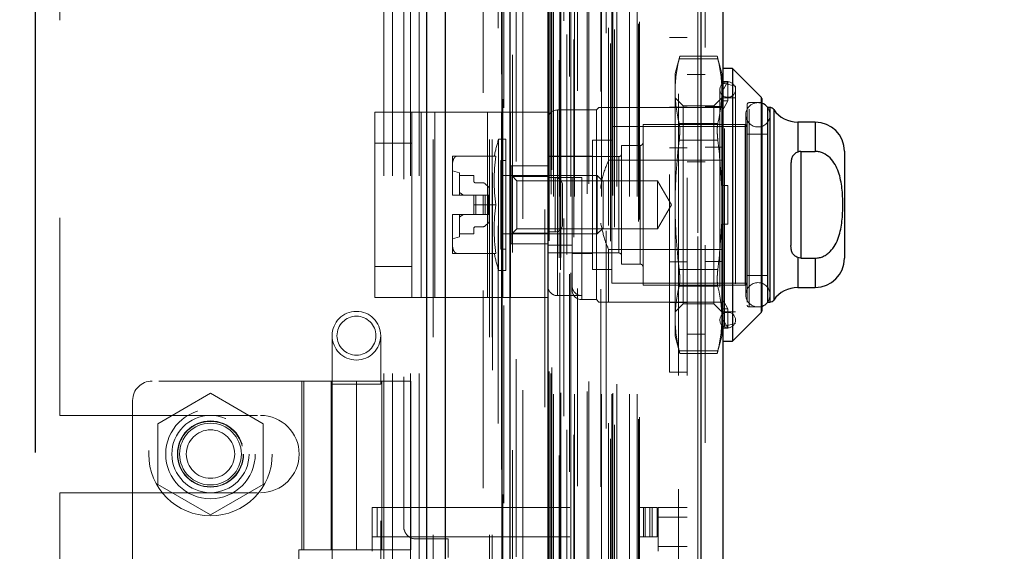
# Model space of a CAD drawing. Header units: inches. Extents: x 0.2 to 10.8, y 0.2 to 8.2.
# Tile 23 of 58: x 1.857 to 2.355, y 4.517 to 4.786. Entities that reach past the tile are written whole.
import ezdxf

# ---------------------------------------------------------------- set-up
doc = ezdxf.new("R2010")
doc.units = ezdxf.units.IN
doc.header["$MEASUREMENT"] = 0
doc.linetypes.add('HIDDEN', pattern=[0.07500000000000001, 0.05, -0.025])
doc.layers.add('DIMENSIONS', color=140, linetype='Continuous')
doc.styles.add('SLDTEXTSTYLE0', font='TXT', dxfattribs={"width": 0.7})
doc.dimstyles.new('SLDDIMSTYLE1', dxfattribs={"dimtxt": 0.0849609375, "dimasz": 0.13, "dimexe": 0, "dimexo": 0.0625, "dimgap": 0.021240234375, "dimtad": 0, "dimtih": 1, "dimtoh": 1, "dimlfac": 8, "dimrnd": 1e-09, "dimzin": 12, "dimdsep": 46, "dimtxsty": 'SLDTEXTSTYLE0', "dimsah": 1, "dimcen": 0.09, "dimadec": 0, "dimazin": 3, "dimtfac": 1, "dimtmove": 0, "dimatfit": 0, "dimfxl": 0, "dimfrac": 2, "dimtolj": 1, "dimtzin": 12, "dimarcsym": 0})
doc.dimstyles.new('SLDDIMSTYLE4', dxfattribs={"dimtxt": 0.0849609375, "dimasz": 0.13, "dimexe": 0, "dimexo": 0.0625, "dimgap": 0.021240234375, "dimtad": 0, "dimtih": 1, "dimtoh": 1, "dimlfac": 8, "dimrnd": 1e-09, "dimdsep": 46, "dimtxsty": 'SLDTEXTSTYLE0', "dimsah": 1, "dimcen": 0.09, "dimadec": 0, "dimazin": 2, "dimtfac": 1, "dimtmove": 0, "dimatfit": 0, "dimfxl": 0, "dimfrac": 2, "dimtolj": 1, "dimtzin": 12, "dimarcsym": 0})

# ---------------------------------------------------------------- blocks, each defined once
blk = doc.blocks.new('_D_5')
at = {"layer": 'DIMENSIONS'}
for p, q in [((1.864807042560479, 4.567197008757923), (1.864807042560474, 5.874843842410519)), ((2.104889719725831, 5.178634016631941), (2.104889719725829, 5.874843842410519)), ((1.286091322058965, 5.749843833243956), (1.257561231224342, 5.749843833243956)), ((1.257561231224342, 5.749843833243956), (1.257561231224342, 5.614812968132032)), ((1.538560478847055, 5.749843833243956), (1.567090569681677, 5.749843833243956)), ((1.567090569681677, 5.749843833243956), (1.567090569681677, 5.614812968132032)), ((1.864807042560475, 5.749843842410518), (1.653692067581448, 5.749843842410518)), ((2.104889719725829, 5.749843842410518), (2.354889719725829, 5.749843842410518)), ((1.257561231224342, 5.614812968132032), (1.286091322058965, 5.614812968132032)), ((1.567090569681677, 5.614812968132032), (1.538560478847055, 5.614812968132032))]:
    blk.add_line(p, q, dxfattribs=at)
for points in [[(1.864807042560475, 5.749843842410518), (1.734807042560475, 5.769843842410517), (1.734807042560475, 5.729843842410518)], [(2.104889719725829, 5.749843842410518), (2.234889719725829, 5.72984384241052), (2.234889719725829, 5.769843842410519)]]:
    blk.add_solid(points, dxfattribs=at)
at = {"layer": 'DIMENSIONS', "char_height": 0.08333333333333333, "attachment_point": 1, "style": 'SLDTEXTSTYLE0'}
for s, insert in [('1.92', (1.286091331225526, 5.876286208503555)), ('48.8', (1.286091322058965, 5.722235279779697))]:
    blk.add_mtext(s, dxfattribs=dict(at, insert=insert))
blk = doc.blocks.new('_D_10')
at = {"layer": 'DIMENSIONS'}
for p, q in [((0.3974876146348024, 4.481989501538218), (0.3689575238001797, 4.481989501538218)), ((0.3689575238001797, 4.481989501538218), (0.3689575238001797, 4.346958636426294)), ((0.6499567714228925, 4.481989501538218), (0.6784868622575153, 4.481989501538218)), ((0.6784868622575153, 4.481989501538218), (0.6784868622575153, 4.346958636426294)), ((0.8031447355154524, 4.481989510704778), (1.053144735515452, 4.481989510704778)), ((1.053144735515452, 4.481989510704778), (1.053144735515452, 4.234224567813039)), ((0.3689575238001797, 4.346958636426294), (0.3974876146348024, 4.346958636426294)), ((0.6784868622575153, 4.346958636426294), (0.6499567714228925, 4.346958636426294)), ((1.873862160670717, 4.234224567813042), (0.928144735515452, 4.234224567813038)), ((1.873862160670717, 4.120569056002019), (0.9281447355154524, 4.120569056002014)), ((1.053144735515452, 4.120569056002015), (1.053144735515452, 3.870569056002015))]:
    blk.add_line(p, q, dxfattribs=at)
for points in [[(1.053144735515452, 4.234224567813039), (1.073144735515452, 4.364224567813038), (1.033144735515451, 4.364224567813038)], [(1.053144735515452, 4.120569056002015), (1.033144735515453, 3.990569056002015), (1.073144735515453, 3.990569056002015)]]:
    blk.add_solid(points, dxfattribs=at)
at = {"layer": 'DIMENSIONS', "char_height": 0.08333333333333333, "attachment_point": 1, "style": 'SLDTEXTSTYLE0'}
for s, insert in [('0.91', (0.3974876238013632, 4.608431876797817)), ('23.1', (0.3974876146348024, 4.454380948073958))]:
    blk.add_mtext(s, dxfattribs=dict(at, insert=insert))

msp = doc.modelspace()

# ---------------------------------------------------------------- linework, layer by layer
at = {"color": 7, "linetype": 'Continuous', "lineweight": 25}
for p, q in [((2.062775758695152, 3.225509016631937), (2.062775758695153, 5.144253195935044)), ((2.072321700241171, 3.225509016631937), (2.072321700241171, 5.142482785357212)), ((2.10093566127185, 3.225509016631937), (2.100935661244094, 5.129022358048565)), ((2.104889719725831, 3.225509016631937), (2.104889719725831, 5.128634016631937)), ((2.124094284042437, 5.090077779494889), (2.124094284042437, 3.264665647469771)), ((2.201375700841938, 5.076450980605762), (2.201375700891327, 3.2782924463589)), ((2.212531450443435, 5.072033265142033), (2.212531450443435, 3.282710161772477)), ((2.217452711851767, 4.761377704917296), (2.212531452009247, 4.761377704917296)), ((2.231928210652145, 4.746902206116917), (2.217452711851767, 4.761377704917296)), ((2.217452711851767, 4.761377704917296), (2.217452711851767, 4.623582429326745)), ((2.231928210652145, 4.746902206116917), (2.231928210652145, 4.638057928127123)), ((2.232216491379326, 4.746206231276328), (2.232216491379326, 4.638753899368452)), ((2.235169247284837, 4.741692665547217), (2.235169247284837, 4.643267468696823)), ((2.23628006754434, 4.741692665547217), (2.23521353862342, 4.741692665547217)), ((2.23628006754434, 4.741692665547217), (2.23628006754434, 4.643267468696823)), ((2.238299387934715, 4.740638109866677), (2.238299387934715, 4.644322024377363)), ((2.259283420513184, 4.734310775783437), (2.250415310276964, 4.734310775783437)), ((2.250415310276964, 4.734310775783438), (2.250415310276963, 4.719159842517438)), ((2.259283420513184, 4.734310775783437), (2.259283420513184, 4.719434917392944)), ((2.251901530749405, 4.719434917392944), (2.251901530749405, 4.665525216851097)), ((2.251901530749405, 4.719434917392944), (2.259283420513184, 4.719434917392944)), ((2.274047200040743, 4.719546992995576), (2.274047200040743, 4.665413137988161)), ((2.246980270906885, 4.713012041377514), (2.246980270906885, 4.671948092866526)), ((2.250415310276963, 4.665800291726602), (2.250415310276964, 4.650649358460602)), ((2.251901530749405, 4.665525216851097), (2.259283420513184, 4.665525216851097)), ((2.259283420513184, 4.665525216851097), (2.259283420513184, 4.650649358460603)), ((2.250415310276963, 4.650649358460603), (2.259283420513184, 4.650649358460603)), ((2.23521353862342, 4.643267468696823), (2.23628006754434, 4.643267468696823)), ((2.217452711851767, 4.623582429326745), (2.231928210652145, 4.638057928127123)), ((2.212531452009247, 4.623582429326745), (2.217452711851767, 4.623582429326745))]:
    msp.add_line(p, q, dxfattribs=at)
at = {"color": 7, "linetype": 'HIDDEN', "lineweight": 18}
for p, q in [((2.062775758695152, 5.144253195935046), (2.062775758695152, 3.225509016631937)), ((2.062775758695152, 5.144253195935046), (2.062775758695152, 3.225509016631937)), ((2.062775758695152, 3.225509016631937), (2.062775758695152, 5.144253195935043)), ((2.065957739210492, 3.225509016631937), (2.065957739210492, 5.142482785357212)), ((2.065957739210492, 3.225509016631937), (2.065957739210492, 5.142482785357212)), ((2.072321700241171, 3.225509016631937), (2.07232170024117, 5.142482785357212)), ((2.094571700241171, 3.225509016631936), (2.094571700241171, 5.129022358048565)), ((2.094571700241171, 3.225509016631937), (2.094571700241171, 5.129022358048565)), ((2.095889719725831, 3.225509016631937), (2.095889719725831, 5.128634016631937)), ((2.10093566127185, 3.225509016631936), (2.10093566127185, 5.129022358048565)), ((2.10131700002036, 3.245960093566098), (2.10131700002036, 5.108783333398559)), ((2.130432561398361, 3.25966458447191), (2.130432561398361, 5.095078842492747)), ((2.130432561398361, 3.259664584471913), (2.130432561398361, 5.09507884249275)), ((2.122531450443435, 5.090077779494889), (2.122531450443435, 3.264665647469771)), ((2.106199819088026, 3.26839817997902), (2.106199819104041, 5.086352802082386)), ((2.106199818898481, 3.268410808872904), (2.106199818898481, 5.08635037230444)), ((2.129794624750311, 3.265670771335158), (2.129794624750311, 5.08907265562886)), ((2.130559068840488, 3.265805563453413), (2.130559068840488, 5.088937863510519)), ((2.132150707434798, 5.085607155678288), (2.132150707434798, 3.269092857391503)), ((2.133639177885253, 3.267267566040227), (2.133639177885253, 5.08747586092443)), ((2.123940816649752, 5.081536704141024), (2.123940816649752, 3.273206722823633)), ((2.123981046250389, 3.27289215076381), (2.123981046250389, 5.081851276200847)), ((2.124658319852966, 3.274337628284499), (2.124658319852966, 5.080405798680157)), ((2.124658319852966, 3.274337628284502), (2.124658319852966, 5.080405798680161)), ((2.15565101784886, 3.27411309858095), (2.15565101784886, 5.080630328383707)), ((2.13368570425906, 3.278588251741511), (2.13368570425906, 5.076155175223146)), ((2.137235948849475, 3.276124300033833), (2.137235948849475, 5.07862196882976)), ((2.153503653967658, 5.079244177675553), (2.153503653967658, 3.275505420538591)), ((2.199812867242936, 5.076450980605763), (2.199812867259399, 3.2782924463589)), ((2.199812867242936, 3.278292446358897), (2.199812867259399, 5.07645098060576)), ((2.201375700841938, 3.278292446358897), (2.201375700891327, 5.076450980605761)), ((2.154774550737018, 3.282066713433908), (2.154774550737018, 5.072676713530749)), ((2.157768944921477, 3.281130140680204), (2.157768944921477, 5.073628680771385)), ((2.169799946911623, 3.284020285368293), (2.169799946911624, 5.070723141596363)), ((2.170449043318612, 3.285116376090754), (2.170449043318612, 5.069627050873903)), ((2.203531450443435, 5.072033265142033), (2.203531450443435, 3.282710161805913)), ((2.111354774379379, 3.285307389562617), (2.111354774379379, 5.069399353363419)), ((2.12566474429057, 3.297942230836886), (2.12566474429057, 5.056801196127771)), ((2.12566474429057, 3.297942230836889), (2.12566474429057, 5.056801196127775)), ((2.126929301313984, 3.296692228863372), (2.126929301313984, 5.058051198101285)), ((2.126929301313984, 3.296692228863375), (2.126929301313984, 5.058051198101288)), ((2.13003974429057, 5.058051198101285), (2.13003974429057, 3.296692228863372)), ((2.13003974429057, 3.296692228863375), (2.13003974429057, 5.058051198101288)), ((2.13066474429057, 3.297317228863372), (2.13066474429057, 5.057426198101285)), ((2.13503974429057, 5.057426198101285), (2.13503974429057, 3.297317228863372)), ((2.13566474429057, 3.296692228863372), (2.13566474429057, 5.058051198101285)), ((2.13566474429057, 5.058051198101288), (2.13566474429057, 3.296692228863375)), ((2.137424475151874, 3.296692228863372), (2.137424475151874, 5.058051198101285)), ((2.14387232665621, 3.298067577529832), (2.14387232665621, 5.056738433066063)), ((2.15118039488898, 3.296692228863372), (2.15118039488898, 5.058051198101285)), ((2.156347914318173, 3.296692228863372), (2.156347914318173, 5.058051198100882)), ((2.156825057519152, 3.297226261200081), (2.156825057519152, 5.057495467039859)), ((2.165400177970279, 3.296692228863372), (2.165400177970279, 5.058051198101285)), ((2.169199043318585, 3.296692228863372), (2.169199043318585, 5.058051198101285)), ((2.169199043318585, 3.296692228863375), (2.169199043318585, 5.058051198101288)), ((2.139058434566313, 5.050141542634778), (2.139058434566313, 3.304604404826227)), ((2.144693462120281, 3.303135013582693), (2.144693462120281, 5.051608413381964)), ((2.144693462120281, 3.303135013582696), (2.144693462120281, 5.051608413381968)), ((2.150738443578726, 5.049806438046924), (2.150738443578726, 3.304942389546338)), ((2.15893781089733, 3.301741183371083), (2.15893781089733, 5.053002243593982)), ((2.124738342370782, 3.308221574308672), (2.124738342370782, 5.046521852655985)), ((2.124738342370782, 3.308221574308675), (2.124738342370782, 5.046521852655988)), ((2.125559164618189, 3.307062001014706), (2.125559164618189, 5.047681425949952)), ((2.125559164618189, 3.307062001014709), (2.125559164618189, 5.047681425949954)), ((2.101749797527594, 5.04155486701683), (2.10174979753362, 3.313209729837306)), ((2.107950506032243, 3.314357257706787), (2.107950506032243, 5.04038616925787)), ((2.126031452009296, 3.310184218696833), (2.126031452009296, 5.044559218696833)), ((2.051139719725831, 5.005509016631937), (2.051139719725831, 4.529696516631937)), ((2.091389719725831, 3.349134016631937), (2.091389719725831, 5.005509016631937)), ((2.091389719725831, 3.349134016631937), (2.091389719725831, 5.005509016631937)), ((2.091389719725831, 3.349134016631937), (2.091389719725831, 5.005509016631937)), ((2.091389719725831, 3.349134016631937), (2.091389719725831, 5.005509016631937)), ((2.190031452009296, 3.406184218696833), (2.190031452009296, 4.948559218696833)), ((2.190031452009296, 3.406184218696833), (2.190031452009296, 4.948559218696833)), ((2.190031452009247, 4.948559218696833), (2.190031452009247, 3.406184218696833)), ((2.190031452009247, 4.948559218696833), (2.190031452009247, 3.406184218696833)), ((2.194531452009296, 3.406184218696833), (2.194531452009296, 4.948559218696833)), ((1.877139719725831, 4.585915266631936), (1.877139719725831, 4.847634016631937)), ((2.041014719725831, 3.507134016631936), (2.041014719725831, 4.847634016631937)), ((2.041014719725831, 3.507134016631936), (2.041014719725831, 4.847634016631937)), ((2.045514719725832, 3.507134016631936), (2.045514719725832, 4.847634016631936)), ((2.054514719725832, 3.507134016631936), (2.054514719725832, 4.847634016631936)), ((2.059014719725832, 3.507134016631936), (2.059014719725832, 4.847634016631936)), ((2.059014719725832, 3.507134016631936), (2.059014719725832, 4.847634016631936)), ((2.185531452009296, 4.607855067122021), (2.185531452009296, 4.777105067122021)), ((2.194531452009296, 4.777105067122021), (2.185531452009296, 4.777105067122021)), ((2.190763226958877, 4.767672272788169), (2.1884172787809, 4.758917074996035)), ((2.210002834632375, 4.766353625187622), (2.190453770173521, 4.766353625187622)), ((2.210002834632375, 4.766353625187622), (2.190453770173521, 4.766353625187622)), ((2.209723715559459, 4.767672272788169), (2.190732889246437, 4.767672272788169)), ((2.212039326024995, 4.758917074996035), (2.209693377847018, 4.767672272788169)), ((2.1884172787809, 4.758917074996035), (2.1884172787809, 4.750016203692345)), ((2.203531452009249, 4.758371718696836), (2.194531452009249, 4.758371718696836)), ((2.212039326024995, 4.758917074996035), (2.212039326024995, 4.750016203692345)), ((2.211845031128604, 4.754937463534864), (2.212039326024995, 4.754302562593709)), ((2.214992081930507, 4.754937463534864), (2.211845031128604, 4.754937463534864)), ((2.212039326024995, 4.749398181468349), (2.214992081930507, 4.754937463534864)), ((2.218929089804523, 4.75251943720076), (2.213294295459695, 4.753820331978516)), ((2.213294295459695, 4.631139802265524), (2.213294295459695, 4.753599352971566)), ((2.214992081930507, 4.745094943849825), (2.214992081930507, 4.754937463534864)), ((2.218929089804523, 4.75251943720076), (2.218929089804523, 4.63244069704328)), ((2.1884172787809, 4.750016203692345), (2.1884172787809, 4.69248006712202)), ((2.192413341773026, 4.742617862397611), (2.1884172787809, 4.746613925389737)), ((2.212039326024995, 4.746613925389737), (2.208043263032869, 4.742617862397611)), ((2.211055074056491, 4.750796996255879), (2.211055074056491, 4.634163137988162)), ((2.212039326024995, 4.750016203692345), (2.212039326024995, 4.70232258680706)), ((2.218929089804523, 4.746613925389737), (2.212531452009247, 4.746613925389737)), ((2.231928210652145, 4.638057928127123), (2.231928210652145, 4.746902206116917)), ((2.149785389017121, 4.741692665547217), (2.148555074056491, 4.740462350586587)), ((2.154706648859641, 4.741692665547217), (2.154706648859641, 4.715032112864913)), ((2.154706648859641, 4.741692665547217), (2.212531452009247, 4.741692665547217)), ((2.185531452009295, 4.741917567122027), (2.194531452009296, 4.741917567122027)), ((2.192413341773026, 4.742617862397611), (2.192413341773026, 4.642342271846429)), ((2.208043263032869, 4.742617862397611), (2.192413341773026, 4.742617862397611)), ((2.203531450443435, 4.742142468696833), (2.212531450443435, 4.742142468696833)), ((2.208043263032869, 4.742617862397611), (2.208043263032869, 4.642342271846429)), ((2.214992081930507, 4.745094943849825), (2.211845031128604, 4.745094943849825)), ((2.211845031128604, 4.745094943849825), (2.212039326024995, 4.74446004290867)), ((2.212039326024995, 4.739555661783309), (2.214992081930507, 4.745094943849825)), ((2.224834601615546, 4.743169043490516), (2.224834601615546, 4.641791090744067)), ((2.22581885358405, 4.640806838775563), (2.22581885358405, 4.744153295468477)), ((2.232216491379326, 4.744153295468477), (2.22581885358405, 4.744153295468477)), ((2.23521353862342, 4.741692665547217), (2.235169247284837, 4.741692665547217)), ((2.23628006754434, 4.643267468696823), (2.23628006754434, 4.741692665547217)), ((2.03644877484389, 4.645607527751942), (2.03644877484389, 4.739357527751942)), ((2.03644877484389, 4.739357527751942), (2.059889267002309, 4.739357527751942)), ((2.055198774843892, 4.645607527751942), (2.055198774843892, 4.739357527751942)), ((2.059889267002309, 4.645607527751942), (2.059889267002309, 4.739357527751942)), ((2.059889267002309, 4.739357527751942), (2.093478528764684, 4.739357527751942)), ((2.066919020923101, 4.645607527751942), (2.066919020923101, 4.739357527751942)), ((2.093478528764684, 4.645607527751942), (2.093478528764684, 4.739357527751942)), ((2.093478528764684, 4.739357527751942), (2.105198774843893, 4.739357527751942)), ((2.100508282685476, 4.645607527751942), (2.100508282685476, 4.739357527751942)), ((2.105198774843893, 4.739357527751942), (2.105198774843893, 4.645607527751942)), ((2.123948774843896, 4.739357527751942), (2.105198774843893, 4.739357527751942)), ((2.123948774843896, 4.739357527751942), (2.123948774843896, 4.645607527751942)), ((2.148555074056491, 4.740462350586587), (2.128870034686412, 4.740462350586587)), ((2.128870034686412, 4.646518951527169), (2.128870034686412, 4.740236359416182)), ((2.148555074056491, 4.740462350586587), (2.148555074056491, 4.644497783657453)), ((2.224140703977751, 4.738001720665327), (2.224140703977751, 4.646958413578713)), ((2.23644385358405, 4.646958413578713), (2.23644385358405, 4.738001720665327)), ((2.238299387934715, 4.644322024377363), (2.238299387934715, 4.740638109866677)), ((2.156429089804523, 4.732096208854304), (2.156429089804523, 4.652863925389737)), ((2.224834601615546, 4.732096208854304), (2.156429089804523, 4.732096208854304)), ((2.172177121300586, 4.733080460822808), (2.172177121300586, 4.651879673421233)), ((2.223850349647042, 4.733080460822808), (2.172177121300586, 4.733080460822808)), ((2.210002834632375, 4.733678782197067), (2.19045377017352, 4.733678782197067)), ((2.210002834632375, 4.733678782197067), (2.190453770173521, 4.733678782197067)), ((2.223850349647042, 4.651879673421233), (2.223850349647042, 4.733080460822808)), ((2.250415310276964, 4.719159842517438), (2.250415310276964, 4.734310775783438)), ((2.259283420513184, 4.719434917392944), (2.259283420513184, 4.734310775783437)), ((2.235169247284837, 4.728159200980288), (2.224834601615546, 4.728159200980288)), ((2.055198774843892, 4.723732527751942), (2.03644877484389, 4.723732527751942)), ((2.099124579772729, 4.725698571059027), (2.099124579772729, 4.659261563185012)), ((2.102787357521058, 4.725698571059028), (2.099124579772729, 4.725698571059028)), ((2.102787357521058, 4.725698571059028), (2.102787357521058, 4.659261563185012)), ((2.146586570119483, 4.725206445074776), (2.146586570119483, 4.659753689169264)), ((2.156429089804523, 4.725206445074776), (2.146586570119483, 4.725206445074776)), ((2.161350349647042, 4.72249975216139), (2.161350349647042, 4.66246038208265)), ((2.17070074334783, 4.72249975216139), (2.161350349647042, 4.72249975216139)), ((2.17070074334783, 4.66246038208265), (2.17070074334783, 4.72249975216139)), ((2.185531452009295, 4.721354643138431), (2.194531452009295, 4.721354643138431)), ((2.210002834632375, 4.725154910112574), (2.19045377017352, 4.725154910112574)), ((2.210002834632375, 4.725154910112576), (2.190453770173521, 4.725154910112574)), ((2.203531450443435, 4.721579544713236), (2.212531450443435, 4.721579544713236)), ((2.0757204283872, 4.717086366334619), (2.0757204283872, 4.711932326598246)), ((2.097790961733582, 4.717086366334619), (2.078085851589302, 4.717086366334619)), ((2.146586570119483, 4.717086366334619), (2.123948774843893, 4.717086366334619)), ((2.159873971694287, 4.716840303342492), (2.123948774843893, 4.716840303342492)), ((2.159873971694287, 4.668119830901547), (2.159873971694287, 4.716613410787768)), ((2.251901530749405, 4.719434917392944), (2.251901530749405, 4.665525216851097)), ((2.0757204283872, 4.711932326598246), (2.0757204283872, 4.697634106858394)), ((2.100326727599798, 4.714871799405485), (2.100326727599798, 4.670088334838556)), ((2.102787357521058, 4.714871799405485), (2.100326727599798, 4.714871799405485)), ((2.123948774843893, 4.712170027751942), (2.105198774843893, 4.712170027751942)), ((2.10574011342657, 4.712165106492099), (2.10574011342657, 4.706829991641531)), ((2.10574011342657, 4.712165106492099), (2.123948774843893, 4.712165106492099)), ((2.154706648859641, 4.715032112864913), (2.212531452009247, 4.715032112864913)), ((2.194531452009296, 4.714184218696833), (2.203531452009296, 4.714184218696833)), ((2.079411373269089, 4.708720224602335), (2.0757204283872, 4.709704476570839)), ((2.079411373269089, 4.708720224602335), (2.079411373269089, 4.69740132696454)), ((2.079411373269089, 4.707243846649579), (2.086547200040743, 4.707243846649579)), ((2.086547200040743, 4.707243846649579), (2.086547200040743, 4.704537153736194)), ((2.148980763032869, 4.707243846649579), (2.100326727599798, 4.707243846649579)), ((2.108404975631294, 4.704578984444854), (2.10574011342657, 4.707243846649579)), ((2.10574011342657, 4.706829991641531), (2.123948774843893, 4.706829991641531)), ((2.10574011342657, 4.706829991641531), (2.10574011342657, 4.678130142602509)), ((2.123948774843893, 4.706259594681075), (2.136251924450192, 4.706259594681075)), ((2.127698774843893, 4.706232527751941), (2.123948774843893, 4.706232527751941)), ((2.127698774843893, 4.678732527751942), (2.127698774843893, 4.706232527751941)), ((2.127698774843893, 4.706232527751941), (2.127698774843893, 4.678732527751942)), ((2.136251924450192, 4.67209393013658), (2.136251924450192, 4.706259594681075)), ((2.141173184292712, 4.706259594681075), (2.141173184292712, 4.644716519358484)), ((2.148980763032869, 4.707243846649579), (2.148980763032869, 4.677716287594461)), ((2.151999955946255, 4.704224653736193), (2.148980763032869, 4.707243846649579)), ((2.087531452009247, 4.703552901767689), (2.091349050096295, 4.703552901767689)), ((2.092393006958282, 4.703120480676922), (2.093988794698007, 4.701524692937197)), ((2.108404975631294, 4.704578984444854), (2.108404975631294, 4.680381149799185)), ((2.179554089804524, 4.704578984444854), (2.108404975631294, 4.704578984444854)), ((2.131448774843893, 4.682482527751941), (2.131448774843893, 4.702482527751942)), ((2.151999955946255, 4.704224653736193), (2.151999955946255, 4.680735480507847)), ((2.179554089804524, 4.704578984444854), (2.179554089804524, 4.680381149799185)), ((2.186539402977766, 4.692480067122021), (2.179554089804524, 4.704578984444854)), ((2.211845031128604, 4.70232258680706), (2.214992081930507, 4.70232258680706)), ((2.212039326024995, 4.682637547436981), (2.212039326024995, 4.70232258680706)), ((2.214992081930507, 4.682637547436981), (2.214992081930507, 4.70232258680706)), ((2.0757204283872, 4.697634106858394), (2.0757204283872, 4.69740132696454)), ((2.0757204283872, 4.69740132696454), (2.075721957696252, 4.69740132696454)), ((2.075721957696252, 4.69740132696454), (2.086547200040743, 4.69740132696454)), ((2.086547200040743, 4.69740132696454), (2.086547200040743, 4.692480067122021)), ((2.087531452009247, 4.69740132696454), (2.086547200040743, 4.69740132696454)), ((2.087531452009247, 4.69740132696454), (2.087531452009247, 4.6875588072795)), ((2.091349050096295, 4.69740132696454), (2.087531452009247, 4.69740132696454)), ((2.087531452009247, 4.69740132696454), (2.087531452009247, 4.6875588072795)), ((2.091349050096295, 4.69740132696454), (2.091349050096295, 4.6875588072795)), ((2.092393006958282, 4.69740132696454), (2.091349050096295, 4.69740132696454)), ((2.091349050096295, 4.69740132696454), (2.091349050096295, 4.6875588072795)), ((2.092393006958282, 4.69740132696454), (2.092393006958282, 4.6875588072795)), ((2.093988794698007, 4.69740132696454), (2.092393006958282, 4.69740132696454)), ((2.092393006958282, 4.69740132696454), (2.092393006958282, 4.6875588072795)), ((2.093988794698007, 4.69740132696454), (2.093988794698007, 4.6875588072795)), ((2.094421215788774, 4.69740132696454), (2.093988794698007, 4.69740132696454)), ((2.093988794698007, 4.69740132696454), (2.093988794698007, 4.6875588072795)), ((2.094421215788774, 4.700480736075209), (2.094421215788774, 4.69740132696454)), ((2.094421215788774, 4.69740132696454), (2.094421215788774, 4.6875588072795)), ((2.097790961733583, 4.692480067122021), (2.086547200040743, 4.692480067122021)), ((2.086547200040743, 4.6875588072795), (2.086547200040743, 4.692480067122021)), ((2.179554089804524, 4.680381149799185), (2.186539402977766, 4.692480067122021)), ((2.1884172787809, 4.69248006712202), (2.1884172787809, 4.634943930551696)), ((2.0757204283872, 4.6875588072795), (2.0757204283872, 4.687326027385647)), ((2.0757204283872, 4.6875588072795), (2.075721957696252, 4.6875588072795)), ((2.0757204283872, 4.687326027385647), (2.0757204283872, 4.673027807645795)), ((2.075721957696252, 4.6875588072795), (2.086547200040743, 4.6875588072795)), ((2.079411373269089, 4.6875588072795), (2.079411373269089, 4.676239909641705)), ((2.087531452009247, 4.6875588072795), (2.086547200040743, 4.6875588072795)), ((2.091349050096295, 4.6875588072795), (2.087531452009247, 4.6875588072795)), ((2.092393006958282, 4.6875588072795), (2.091349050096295, 4.6875588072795)), ((2.093988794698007, 4.6875588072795), (2.092393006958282, 4.6875588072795)), ((2.094421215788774, 4.6875588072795), (2.093988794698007, 4.6875588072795)), ((2.094421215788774, 4.6875588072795), (2.094421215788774, 4.684479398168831)), ((2.091349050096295, 4.68140723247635), (2.087531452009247, 4.68140723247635)), ((2.093988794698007, 4.683435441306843), (2.092393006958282, 4.681839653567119)), ((2.211845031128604, 4.682637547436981), (2.214992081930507, 4.682637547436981)), ((2.212039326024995, 4.682637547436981), (2.212039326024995, 4.634943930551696)), ((2.0757204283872, 4.675255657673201), (2.079411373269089, 4.676239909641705)), ((2.086547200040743, 4.677716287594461), (2.079411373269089, 4.677716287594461)), ((2.086547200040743, 4.680422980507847), (2.086547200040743, 4.677716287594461)), ((2.100326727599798, 4.677716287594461), (2.148980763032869, 4.677716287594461)), ((2.10574011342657, 4.677716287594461), (2.108404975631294, 4.680381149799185)), ((2.10574011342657, 4.678130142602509), (2.10574011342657, 4.672795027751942)), ((2.10574011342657, 4.678130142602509), (2.123948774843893, 4.678130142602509)), ((2.108404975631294, 4.680381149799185), (2.179554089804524, 4.680381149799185)), ((2.127698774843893, 4.678732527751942), (2.123948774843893, 4.678732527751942)), ((2.148980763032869, 4.677716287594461), (2.151999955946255, 4.680735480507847)), ((2.0757204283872, 4.673027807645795), (2.0757204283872, 4.667873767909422)), ((2.123948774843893, 4.672795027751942), (2.105198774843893, 4.672795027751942)), ((2.123948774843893, 4.67209393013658), (2.136251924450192, 4.67209393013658)), ((2.136251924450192, 4.67209393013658), (2.136251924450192, 4.651683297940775)), ((2.097790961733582, 4.667873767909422), (2.078085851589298, 4.667873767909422)), ((2.100326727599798, 4.670088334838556), (2.102787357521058, 4.670088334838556)), ((2.123948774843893, 4.668119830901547), (2.159873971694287, 4.668119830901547)), ((2.136251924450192, 4.667873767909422), (2.146586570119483, 4.667873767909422)), ((2.154706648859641, 4.669928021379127), (2.154706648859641, 4.643267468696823)), ((2.154706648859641, 4.669928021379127), (2.212531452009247, 4.669928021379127)), ((2.161350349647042, 4.66246038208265), (2.17070074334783, 4.66246038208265)), ((2.185531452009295, 4.663605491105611), (2.194531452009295, 4.663605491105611)), ((2.203531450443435, 4.663830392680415), (2.212531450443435, 4.663830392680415)), ((2.250415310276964, 4.650649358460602), (2.250415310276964, 4.665800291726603)), ((2.259283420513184, 4.650649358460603), (2.259283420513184, 4.665525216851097)), ((2.055198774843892, 4.661232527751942), (2.03644877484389, 4.661232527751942)), ((2.099124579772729, 4.659261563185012), (2.102787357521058, 4.659261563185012)), ((2.146586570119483, 4.659753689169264), (2.156429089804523, 4.659753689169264)), ((2.210002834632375, 4.659805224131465), (2.190453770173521, 4.659805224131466)), ((2.210002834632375, 4.659805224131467), (2.19045377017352, 4.659805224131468)), ((2.224834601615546, 4.656800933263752), (2.235169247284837, 4.656800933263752)), ((2.136251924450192, 4.651683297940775), (2.136251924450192, 4.649419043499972)), ((2.156429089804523, 4.652863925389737), (2.224834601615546, 4.652863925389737)), ((2.172177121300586, 4.651879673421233), (2.223850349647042, 4.651879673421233)), ((2.128870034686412, 4.646518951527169), (2.141173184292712, 4.646518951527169)), ((2.210002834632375, 4.651281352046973), (2.190453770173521, 4.651281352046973)), ((2.210002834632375, 4.651281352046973), (2.19045377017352, 4.651281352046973)), ((2.03644877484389, 4.645607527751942), (2.059889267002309, 4.645607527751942)), ((2.059889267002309, 4.645607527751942), (2.093478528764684, 4.645607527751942)), ((2.093478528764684, 4.645607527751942), (2.105198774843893, 4.645607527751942)), ((2.123948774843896, 4.645607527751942), (2.105198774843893, 4.645607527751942)), ((2.141173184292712, 4.644497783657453), (2.148555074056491, 4.644497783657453)), ((2.148555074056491, 4.644497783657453), (2.149785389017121, 4.643267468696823)), ((2.154706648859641, 4.643267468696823), (2.203531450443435, 4.643267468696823)), ((2.185531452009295, 4.643042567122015), (2.194531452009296, 4.643042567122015)), ((2.1884172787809, 4.638346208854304), (2.192413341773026, 4.642342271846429)), ((2.192413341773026, 4.642342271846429), (2.208043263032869, 4.642342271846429)), ((2.203531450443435, 4.64326746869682), (2.212531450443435, 4.64326746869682)), ((2.208043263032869, 4.642342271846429), (2.212039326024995, 4.638346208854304)), ((2.214992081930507, 4.639865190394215), (2.212039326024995, 4.645404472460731)), ((2.235169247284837, 4.643267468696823), (2.23521353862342, 4.643267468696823)), ((2.211845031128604, 4.639865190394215), (2.212039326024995, 4.640500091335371)), ((2.211845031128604, 4.639865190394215), (2.214992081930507, 4.639865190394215)), ((2.212531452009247, 4.638346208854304), (2.218929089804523, 4.638346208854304)), ((2.214992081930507, 4.639865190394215), (2.214992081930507, 4.630022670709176)), ((2.22581885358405, 4.640806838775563), (2.232216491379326, 4.640806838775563)), ((2.1884172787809, 4.634943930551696), (2.1884172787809, 4.626043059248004)), ((2.214992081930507, 4.630022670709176), (2.212039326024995, 4.635561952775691)), ((2.212039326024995, 4.634943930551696), (2.212039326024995, 4.626043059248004)), ((2.213294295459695, 4.631139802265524), (2.218929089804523, 4.63244069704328)), ((2.194531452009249, 4.627121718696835), (2.203531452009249, 4.627121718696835)), ((2.211845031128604, 4.630022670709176), (2.212039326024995, 4.630657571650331)), ((2.211845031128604, 4.630022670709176), (2.214992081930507, 4.630022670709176)), ((2.014905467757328, 4.626271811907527), (2.014905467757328, 4.601665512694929)), ((2.039511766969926, 4.601665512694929), (2.039511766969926, 4.626271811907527)), ((2.1884172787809, 4.626043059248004), (2.190763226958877, 4.617287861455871)), ((2.209693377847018, 4.617287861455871), (2.212039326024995, 4.626043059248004)), ((2.210002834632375, 4.618606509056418), (2.190453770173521, 4.618606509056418)), ((2.210002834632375, 4.618606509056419), (2.190453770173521, 4.618606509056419)), ((2.190732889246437, 4.617287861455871), (2.209723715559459, 4.617287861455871)), ((2.185531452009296, 4.607855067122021), (2.194531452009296, 4.607855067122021)), ((2.027208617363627, 4.603319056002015), (1.923862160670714, 4.603319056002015)), ((1.999649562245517, 4.603319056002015), (1.999649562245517, 4.517935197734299)), ((2.000588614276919, 4.517935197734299), (2.000588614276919, 4.603319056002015)), ((2.014413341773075, 4.603319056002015), (2.014413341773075, 4.517935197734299)), ((2.014849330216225, 4.603319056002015), (2.014849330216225, 4.517935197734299)), ((2.014905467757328, 4.601665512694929), (2.039511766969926, 4.601665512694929)), ((2.014905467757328, 4.601665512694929), (2.014905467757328, 4.232571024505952)), ((2.027208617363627, 4.603319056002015), (2.027208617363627, 4.517935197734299)), ((2.027208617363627, 4.603319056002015), (2.054767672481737, 4.603319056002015)), ((2.027208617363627, 4.517935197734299), (2.027208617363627, 4.603319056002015)), ((2.039511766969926, 4.232571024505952), (2.039511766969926, 4.601665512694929)), ((2.040003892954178, 4.517935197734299), (2.040003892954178, 4.603319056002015)), ((2.054767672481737, 4.517935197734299), (2.054767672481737, 4.603319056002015)), ((1.953389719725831, 4.597127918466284), (1.926764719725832, 4.58175596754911)), ((1.980014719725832, 4.58175596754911), (1.953389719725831, 4.597127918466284)), ((1.914019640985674, 4.593476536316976), (1.914019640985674, 4.244067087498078)), ((1.877139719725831, 4.585915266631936), (1.978702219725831, 4.585915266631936)), ((1.926764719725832, 4.58175596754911), (1.926764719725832, 4.551012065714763)), ((1.980014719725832, 4.551012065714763), (1.980014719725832, 4.58175596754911)), ((1.877139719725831, 4.290665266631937), (1.877139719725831, 4.546852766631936)), ((1.877139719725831, 4.546852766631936), (1.978702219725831, 4.546852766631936)), ((1.926764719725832, 4.551012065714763), (1.953389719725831, 4.535640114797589)), ((1.953389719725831, 4.535640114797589), (1.980014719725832, 4.551012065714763)), ((2.035082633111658, 4.539342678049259), (2.169925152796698, 4.539342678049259)), ((2.035082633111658, 4.51719700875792), (2.035082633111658, 4.539342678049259)), ((2.037772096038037, 4.524578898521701), (2.037772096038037, 4.539342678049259)), ((2.169925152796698, 4.51719700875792), (2.169925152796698, 4.539342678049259)), ((2.169925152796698, 4.539342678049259), (2.172385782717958, 4.539342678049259)), ((2.172385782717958, 4.539342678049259), (2.172385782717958, 4.524578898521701)), ((2.172385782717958, 4.539342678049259), (2.176814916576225, 4.539342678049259)), ((2.173302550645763, 4.524578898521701), (2.173302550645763, 4.539342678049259)), ((2.175534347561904, 4.524578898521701), (2.175534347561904, 4.539342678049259)), ((2.176814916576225, 4.524578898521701), (2.176814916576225, 4.539342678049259)), ((2.176814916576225, 4.539342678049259), (2.179275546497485, 4.539342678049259)), ((2.176814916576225, 4.524578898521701), (2.176814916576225, 4.539342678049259)), ((2.179275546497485, 4.524578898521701), (2.179275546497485, 4.539342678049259)), ((2.194531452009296, 4.539342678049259), (2.179767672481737, 4.539342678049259)), ((2.179767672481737, 4.534421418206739), (2.179767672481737, 4.539342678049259)), ((2.194531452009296, 4.534421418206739), (2.179767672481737, 4.534421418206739)), ((2.179767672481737, 4.534421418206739), (2.179767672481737, 4.51965763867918)), ((2.194531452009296, 4.534421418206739), (2.179767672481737, 4.534421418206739)), ((2.035082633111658, 4.524578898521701), (2.169925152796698, 4.524578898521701)), ((2.073639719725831, 4.523446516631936), (2.057389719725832, 4.523446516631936)), ((2.073639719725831, 4.314071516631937), (2.073639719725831, 4.523446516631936)), ((2.172385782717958, 4.524578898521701), (2.169925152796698, 4.524578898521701)), ((2.176814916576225, 4.524578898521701), (2.172385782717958, 4.524578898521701)), ((2.179275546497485, 4.524578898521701), (2.176814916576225, 4.524578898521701)), ((1.998127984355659, 4.517935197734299), (2.027208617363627, 4.517935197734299)), ((1.998127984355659, 4.517935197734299), (1.998127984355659, 4.319608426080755)), ((2.054767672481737, 4.517935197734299), (2.027208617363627, 4.517935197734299)), ((2.179767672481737, 4.51965763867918), (2.194531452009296, 4.51965763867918)), ((2.179767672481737, 4.51719700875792), (2.179767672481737, 4.51965763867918))]:
    msp.add_line(p, q, dxfattribs=at)
at = {"color": 7, "linetype": 'HIDDEN', "lineweight": 18, "flags": 128}
for points in [[(2.096056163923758, 5.108869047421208), (2.096055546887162, 4.1921093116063), (2.096056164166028, 3.245874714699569)], [(2.09890584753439, 5.081808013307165), (2.098905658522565, 4.1921093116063), (2.098905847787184, 3.272938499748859)], [(2.111354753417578, 3.285309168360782), (2.111354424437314, 4.101938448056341), (2.11135475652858, 5.069434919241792)], [(2.100662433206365, 5.058622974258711), (2.100661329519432, 4.1921093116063), (2.100662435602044, 3.296146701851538)], [(2.100662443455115, 5.058621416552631), (2.100661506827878, 4.215079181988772), (2.100662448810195, 3.296121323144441)], [(2.111336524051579, 3.298677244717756), (2.111336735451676, 4.162606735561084), (2.111336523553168, 5.056064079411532)], [(2.23644385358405, 4.738001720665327), (2.235975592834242, 4.740355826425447), (2.23521353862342, 4.741692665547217)], [(2.23521353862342, 4.643267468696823), (2.235975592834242, 4.644604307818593), (2.23644385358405, 4.646958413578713)]]:
    msp.add_lwpolyline(points, dxfattribs=at)
at = {"color": 7, "linetype": 'HIDDEN', "lineweight": 18}
for centre, radius in [((2.027208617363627, 4.626271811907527), 0.01230314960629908), ((2.027208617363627, 4.626271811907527), 0.009842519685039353), ((1.953389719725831, 4.566384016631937), 0.03125), ((1.953389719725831, 4.566409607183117), 0.02263779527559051), ((1.953389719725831, 4.566384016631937), 0.01953125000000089), ((1.953389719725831, 4.566409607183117), 0.0167322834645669), ((1.953389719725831, 4.566384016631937), 0.01656249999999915), ((1.953389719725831, 4.566384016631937), 0.01562500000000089), ((1.953389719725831, 4.566384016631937), 0.0122437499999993)]:
    msp.add_circle(centre, radius, dxfattribs=at)
for centre, radius, start, end in [((2.214992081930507, 4.750796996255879), 0.003937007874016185, 0, 180), ((2.213515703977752, 4.754779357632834), 0.0009842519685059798, 180.0000000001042, 256.9999999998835), ((2.214992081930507, 4.750796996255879), 0.003937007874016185, 180, 0), ((2.230292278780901, 4.738001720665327), 0.006151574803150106, 71.77194722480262, 180), ((2.225818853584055, 4.743169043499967), 0.0009842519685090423, 90.00000000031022, 179.9999999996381), ((2.128870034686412, 4.735541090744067), 0.004921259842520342, 90.00000000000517, 180), ((2.230292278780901, 4.738001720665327), 0.00615157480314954, 180, 0), ((2.223850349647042, 4.732096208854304), 0.0009842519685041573, 0, 90), ((2.209499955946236, 4.692480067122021), 0.115265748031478, 163.2503397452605, 167.6739543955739), ((2.17070074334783, 4.723976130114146), 0.00147637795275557, 270.0000000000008, 3.446873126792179e-11), ((2.181479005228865, 4.704783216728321), 0.08458756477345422, 171.6367379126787, 188.3632620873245), ((2.159873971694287, 4.718316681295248), 0.001476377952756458, 270.0000000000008, 0), ((2.127698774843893, 4.702482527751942), 0.003750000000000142, 0, 90), ((2.087531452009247, 4.704537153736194), 0.0009842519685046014, 180, 270.0000000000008), ((2.091349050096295, 4.702076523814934), 0.001476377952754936, 44.99999999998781, 90), ((2.092944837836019, 4.700480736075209), 0.001476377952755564, 0, 45.00000000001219), ((2.093154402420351, 4.697632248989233), 0.01743397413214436, 179.9938942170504, 180.7589344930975), ((2.093154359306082, 4.697632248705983), 0.01743393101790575, 179.9938932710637, 180.7589354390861), ((2.181479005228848, 4.68017691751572), 0.08458756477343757, 171.6367379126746, 188.3632620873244), ((2.093154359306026, 4.687327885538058), 0.0174339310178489, 179.2410645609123, 180.0061067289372), ((2.093154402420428, 4.687327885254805), 0.0174339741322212, 179.2410655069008, 180.0061057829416), ((2.087531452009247, 4.680422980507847), 0.0009842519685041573, 90, 180), ((2.091349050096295, 4.682883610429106), 0.00147637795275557, 270.0000000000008, 315.000000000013), ((2.092944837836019, 4.68447939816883), 0.001476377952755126, 315.000000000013, 3.446873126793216e-11), ((2.127698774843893, 4.682482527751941), 0.003750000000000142, 270.0000000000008, 0), ((2.209499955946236, 4.692480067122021), 0.115265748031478, 192.3260456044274, 196.7496602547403), ((2.159873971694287, 4.666643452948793), 0.001476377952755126, 359.9999999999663, 90), ((2.17070074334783, 4.660984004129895), 0.00147637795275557, 359.9999999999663, 90), ((2.223850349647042, 4.652863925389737), 0.0009842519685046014, 270.0000000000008, 0), ((2.230292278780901, 4.646958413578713), 0.00615157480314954, 0, 180), ((2.141173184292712, 4.649419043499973), 0.004921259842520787, 180.0000000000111, 270.0000000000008), ((2.230292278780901, 4.646958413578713), 0.00615157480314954, 180, 288.2280527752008), ((2.225818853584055, 4.641791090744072), 0.0009842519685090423, 180.000000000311, 269.9999999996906), ((2.214992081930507, 4.634163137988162), 0.003937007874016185, 0, 180), ((2.214992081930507, 4.634163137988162), 0.003937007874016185, 180, 0), ((2.213515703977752, 4.630180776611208), 0.0009842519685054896, 103.000000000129, 180), ((1.923862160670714, 4.593476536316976), 0.009842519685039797, 90, 180), ((1.978702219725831, 4.566384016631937), 0.01953125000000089, 270.0000000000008, 90), ((2.057389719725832, 4.529696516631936), 0.006250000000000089, 179.9999999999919, 270.0000000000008)]:
    msp.add_arc(centre, radius, start, end, dxfattribs=at)
at = {"color": 7, "linetype": 'Continuous', "lineweight": 25}
for centre, radius, start, end in [((2.231232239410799, 4.74620623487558), 0.00098425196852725, 4.653278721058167e-10, 44.99999999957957), ((2.230292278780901, 4.738001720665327), 0.006151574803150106, 36.86989764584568, 71.77194722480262), ((2.236280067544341, 4.739232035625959), 0.002460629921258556, 34.84990457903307, 90.00000000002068), ((2.250415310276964, 4.749074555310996), 0.01476377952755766, 214.849904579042, 270.0000000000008), ((2.259283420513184, 4.719546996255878), 0.01476377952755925, 0, 90), ((2.259283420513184, 4.665413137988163), 0.01476377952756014, 270.0000000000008, 359.9999999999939), ((2.250415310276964, 4.635885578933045), 0.01476377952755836, 90, 145.150095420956), ((2.230292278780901, 4.646958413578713), 0.006151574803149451, 288.2280527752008, 323.1301023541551), ((2.236280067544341, 4.645728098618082), 0.002460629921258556, 269.9999999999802, 325.1500954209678), ((2.231232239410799, 4.63875389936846), 0.00098425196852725, 315.0000000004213, 359.9999999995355)]:
    msp.add_arc(centre, radius, start, end, dxfattribs=at)
at = {"color": 7, "linetype": 'HIDDEN', "lineweight": 18}
for points in [[(2.190453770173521, 4.766353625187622), (2.189170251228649, 4.760926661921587), (2.1884172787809, 4.75548316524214), (2.1884172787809, 4.750016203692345)], [(2.212039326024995, 4.750016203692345), (2.212039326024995, 4.75548316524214), (2.211286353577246, 4.760926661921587), (2.210002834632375, 4.766353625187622)], [(2.1884172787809, 4.750016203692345), (2.1884172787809, 4.744549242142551), (2.189170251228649, 4.739105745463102), (2.190453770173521, 4.733678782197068)], [(2.210002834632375, 4.733678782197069), (2.211286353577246, 4.739105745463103), (2.212039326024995, 4.744549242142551), (2.212039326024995, 4.750016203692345)], [(2.19045377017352, 4.725154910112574), (2.189170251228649, 4.714300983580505), (2.1884172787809, 4.703413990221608), (2.1884172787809, 4.69248006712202)], [(2.211845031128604, 4.70232258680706), (2.211545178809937, 4.70995871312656), (2.210900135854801, 4.7175669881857), (2.210002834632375, 4.725154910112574)], [(2.079411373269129, 4.698683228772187), (2.079998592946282, 4.698262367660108), (2.080582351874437, 4.697836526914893), (2.081159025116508, 4.697401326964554)], [(2.1884172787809, 4.69248006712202), (2.1884172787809, 4.68154614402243), (2.189170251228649, 4.670659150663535), (2.19045377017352, 4.659805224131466)], [(2.081159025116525, 4.687558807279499), (2.080582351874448, 4.687123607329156), (2.079998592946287, 4.686697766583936), (2.079411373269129, 4.686276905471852)], [(2.210002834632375, 4.659805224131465), (2.210900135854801, 4.66739314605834), (2.211545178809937, 4.67500142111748), (2.211845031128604, 4.682637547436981)], [(2.1884172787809, 4.634943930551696), (2.1884172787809, 4.640410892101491), (2.189170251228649, 4.645854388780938), (2.190453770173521, 4.651281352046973)], [(2.212039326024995, 4.634943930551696), (2.212039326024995, 4.640410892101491), (2.211286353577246, 4.645854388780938), (2.210002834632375, 4.651281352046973)], [(2.190453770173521, 4.618606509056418), (2.189170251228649, 4.624033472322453), (2.1884172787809, 4.629476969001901), (2.1884172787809, 4.634943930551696)], [(2.210002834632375, 4.618606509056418), (2.211286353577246, 4.624033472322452), (2.212039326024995, 4.629476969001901), (2.212039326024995, 4.634943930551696)]]:
    msp.add_open_spline(points, degree=3, dxfattribs=at)
for points, knots in [([(2.190732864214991, 4.767542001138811), (2.190740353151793, 4.767574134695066), (2.190765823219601, 4.767683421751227), (2.190618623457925, 4.767051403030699), (2.190475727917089, 4.76644656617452), (2.190453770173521, 4.766353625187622)], [0, 0, 0, 0, 0.2606228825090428, 0.8863851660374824, 1, 1, 1, 1]), ([(2.210002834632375, 4.766353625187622), (2.209888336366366, 4.766840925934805), (2.209706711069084, 4.767613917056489), (2.209719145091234, 4.767561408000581), (2.209723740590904, 4.767542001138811)], [0, 0, 0, 0, 0.6304092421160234, 1, 1, 1, 1]), ([(2.154706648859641, 4.741692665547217), (2.153502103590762, 4.741692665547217), (2.151056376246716, 4.741692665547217), (2.149552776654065, 4.741692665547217), (2.149880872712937, 4.741692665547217), (2.149924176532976, 4.741692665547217)], [0, 0, 0, 0, 0.4572276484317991, 0.9283620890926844, 1, 1, 1, 1]), ([(2.19045377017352, 4.733678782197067), (2.190555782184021, 4.733247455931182), (2.190632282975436, 4.732727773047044), (2.190736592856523, 4.731513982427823), (2.190763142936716, 4.730821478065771), (2.190763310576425, 4.729338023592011), (2.190736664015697, 4.728526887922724), (2.190633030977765, 4.726873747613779), (2.190555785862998, 4.726017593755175), (2.19045377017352, 4.725154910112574)], [0, 0, 0, 0, 0.25, 0.25, 0.5, 0.5, 0.75, 0.75, 1, 1, 1, 1]), ([(2.210002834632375, 4.725154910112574), (2.209900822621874, 4.726017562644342), (2.209824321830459, 4.726863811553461), (2.209720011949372, 4.728523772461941), (2.209693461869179, 4.729330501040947), (2.209693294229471, 4.730814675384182), (2.209719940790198, 4.731511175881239), (2.209823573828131, 4.732721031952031), (2.209900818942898, 4.733247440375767), (2.210002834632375, 4.733678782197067)], [0, 0, 0, 0, 0.25, 0.25, 0.5, 0.5, 0.75, 0.75, 1, 1, 1, 1]), ([(2.078085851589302, 4.717086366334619), (2.077794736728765, 4.71706684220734), (2.077524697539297, 4.716956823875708), (2.07707144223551, 4.716649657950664), (2.0768850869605, 4.716455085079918), (2.076416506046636, 4.715828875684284), (2.076219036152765, 4.71535788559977), (2.075788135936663, 4.713916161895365), (2.0757204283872, 4.712923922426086), (2.0757204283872, 4.711932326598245)], [0, 0, 0, 0, 0.1249999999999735, 0.1249999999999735, 0.249999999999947, 0.249999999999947, 0.4999999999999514, 0.4999999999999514, 1, 1, 1, 1]), ([(2.0757204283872, 4.717086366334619), (2.0757204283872, 4.717086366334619), (2.075788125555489, 4.717086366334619), (2.076219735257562, 4.717086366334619), (2.076419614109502, 4.717086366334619), (2.076883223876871, 4.717086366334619), (2.077070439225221, 4.717086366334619), (2.077524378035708, 4.717086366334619), (2.07779443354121, 4.717086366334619), (2.078085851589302, 4.717086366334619)], [0, 0, 0, 0, 0.5000000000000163, 0.5000000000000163, 0.7500000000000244, 0.7500000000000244, 0.8750000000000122, 0.8750000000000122, 1, 1, 1, 1]), ([(2.154706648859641, 4.715032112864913), (2.15336575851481, 4.711733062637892), (2.151475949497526, 4.707083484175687), (2.150904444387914, 4.702122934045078), (2.150738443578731, 4.700682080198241)], [0, 0, 0, 0, 0.7095374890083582, 1, 1, 1, 1]), ([(2.141173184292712, 4.706259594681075), (2.140506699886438, 4.706259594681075), (2.139852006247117, 4.706259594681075), (2.138645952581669, 4.706259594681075), (2.138097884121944, 4.706259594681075), (2.137201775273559, 4.706259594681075), (2.136846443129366, 4.706259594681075), (2.136374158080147, 4.706259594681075), (2.136251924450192, 4.706259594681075), (2.136251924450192, 4.706259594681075)], [0, 0, 0, 0, 0.25, 0.25, 0.5, 0.5, 0.75, 0.75, 1, 1, 1, 1]), ([(2.150738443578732, 4.683197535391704), (2.151404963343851, 4.680163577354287), (2.152399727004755, 4.675635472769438), (2.154134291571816, 4.671344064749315), (2.154706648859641, 4.669928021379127)], [0, 0, 0, 0, 0.6700282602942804, 1, 1, 1, 1]), ([(2.0757204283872, 4.673027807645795), (2.0757204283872, 4.672035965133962), (2.075788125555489, 4.671043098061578), (2.076219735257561, 4.669600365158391), (2.076419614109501, 4.669127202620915), (2.07688322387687, 4.668507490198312), (2.077070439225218, 4.668311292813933), (2.077524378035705, 4.668003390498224), (2.077794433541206, 4.667893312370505), (2.078085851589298, 4.667873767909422)], [0, 0, 0, 0, 0.5000000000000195, 0.5000000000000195, 0.7500000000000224, 0.7500000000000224, 0.8750000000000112, 0.8750000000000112, 1, 1, 1, 1]), ([(2.078085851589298, 4.667873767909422), (2.077794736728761, 4.667873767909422), (2.077524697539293, 4.667873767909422), (2.077071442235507, 4.667873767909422), (2.076885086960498, 4.667873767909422), (2.076416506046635, 4.667873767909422), (2.076219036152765, 4.667873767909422), (2.075788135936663, 4.667873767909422), (2.0757204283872, 4.667873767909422), (2.0757204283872, 4.667873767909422)], [0, 0, 0, 0, 0.1249999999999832, 0.1249999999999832, 0.2499999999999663, 0.2499999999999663, 0.4999999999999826, 0.4999999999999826, 1, 1, 1, 1]), ([(2.190453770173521, 4.659805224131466), (2.190555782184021, 4.658942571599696), (2.190632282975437, 4.65809632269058), (2.190736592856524, 4.656436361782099), (2.190763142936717, 4.655629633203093), (2.190763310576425, 4.654145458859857), (2.190736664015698, 4.653448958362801), (2.190633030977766, 4.652239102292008), (2.190555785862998, 4.651712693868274), (2.190453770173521, 4.651281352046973)], [0, 0, 0, 0, 0.25, 0.25, 0.5, 0.5, 0.75, 0.75, 1, 1, 1, 1]), ([(2.210002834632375, 4.651281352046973), (2.209900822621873, 4.651712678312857), (2.209824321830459, 4.652232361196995), (2.209720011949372, 4.653446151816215), (2.209693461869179, 4.654138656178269), (2.20969329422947, 4.655622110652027), (2.209719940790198, 4.656433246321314), (2.20982357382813, 4.658086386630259), (2.209900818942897, 4.658942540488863), (2.210002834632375, 4.659805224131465)], [0, 0, 0, 0, 0.25, 0.25, 0.5, 0.5, 0.75, 0.75, 1, 1, 1, 1]), ([(2.123948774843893, 4.651683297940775), (2.123948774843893, 4.651017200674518), (2.124068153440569, 4.650364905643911), (2.124543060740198, 4.649126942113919), (2.124894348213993, 4.648558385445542), (2.126243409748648, 4.647107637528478), (2.127535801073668, 4.646518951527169), (2.128870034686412, 4.646518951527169)], [0, 0, 0, 0, 0.2499999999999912, 0.2499999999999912, 0.4999999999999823, 0.4999999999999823, 1, 1, 1, 1]), ([(2.136251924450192, 4.651683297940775), (2.136251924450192, 4.651017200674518), (2.136371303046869, 4.650364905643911), (2.136846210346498, 4.649126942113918), (2.137197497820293, 4.648558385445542), (2.138546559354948, 4.647107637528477), (2.139838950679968, 4.646518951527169), (2.141173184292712, 4.646518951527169)], [0, 0, 0, 0, 0.2499999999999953, 0.2499999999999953, 0.4999999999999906, 0.4999999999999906, 1, 1, 1, 1]), ([(2.154706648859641, 4.643267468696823), (2.153502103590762, 4.643267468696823), (2.151056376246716, 4.643267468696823), (2.149552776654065, 4.643267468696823), (2.149880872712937, 4.643267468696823), (2.149924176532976, 4.643267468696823)], [0, 0, 0, 0, 0.4572276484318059, 0.9283620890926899, 1, 1, 1, 1]), ([(2.190453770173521, 4.618606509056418), (2.190568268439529, 4.618119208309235), (2.190749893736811, 4.617346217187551), (2.190737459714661, 4.61739872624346), (2.190732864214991, 4.617418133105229)], [0, 0, 0, 0, 0.630409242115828, 1, 1, 1, 1]), ([(2.209723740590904, 4.617418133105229), (2.209716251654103, 4.617385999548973), (2.209690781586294, 4.617276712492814), (2.209837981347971, 4.617908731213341), (2.209980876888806, 4.61851356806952), (2.210002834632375, 4.618606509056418)], [0, 0, 0, 0, 0.2606228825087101, 0.886385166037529, 1, 1, 1, 1])]:
    msp.add_open_spline(points, degree=3, knots=knots, dxfattribs=at)
at = {"color": 7, "linetype": 'Continuous', "lineweight": 25}
for points, knots in [([(2.250415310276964, 4.719159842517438), (2.249740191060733, 4.718901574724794), (2.249162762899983, 4.718552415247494), (2.248233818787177, 4.717700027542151), (2.247884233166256, 4.717196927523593), (2.247380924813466, 4.716114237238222), (2.247219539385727, 4.715526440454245), (2.247019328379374, 4.714299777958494), (2.246980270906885, 4.713665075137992), (2.246980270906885, 4.713012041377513)], [0, 0, 0, 0, 0.25, 0.25, 0.5, 0.5, 0.75, 0.75, 1, 1, 1, 1]), ([(2.259283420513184, 4.665525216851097), (2.259995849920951, 4.665525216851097), (2.260693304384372, 4.665604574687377), (2.262060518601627, 4.665910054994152), (2.262737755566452, 4.666140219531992), (2.264021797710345, 4.666727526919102), (2.264627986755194, 4.667081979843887), (2.265776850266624, 4.667898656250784), (2.266319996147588, 4.668363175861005), (2.267810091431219, 4.669851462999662), (2.268648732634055, 4.670994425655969), (2.270051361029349, 4.67343755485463), (2.270607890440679, 4.674718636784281), (2.271520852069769, 4.677363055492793), (2.271877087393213, 4.678734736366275), (2.27243267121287, 4.68147555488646), (2.272634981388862, 4.682850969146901), (2.27309152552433, 4.686987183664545), (2.273204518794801, 4.689757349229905), (2.27320113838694, 4.695312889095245), (2.273083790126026, 4.698110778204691), (2.272456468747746, 4.703654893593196), (2.271939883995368, 4.706424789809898), (2.270561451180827, 4.710353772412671), (2.269995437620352, 4.711637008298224), (2.26858604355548, 4.714056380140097), (2.267752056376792, 4.715179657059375), (2.265750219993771, 4.717152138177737), (2.264627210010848, 4.717960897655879), (2.262706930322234, 4.718831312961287), (2.262037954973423, 4.7190563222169), (2.260683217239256, 4.719356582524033), (2.259991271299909, 4.719434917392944), (2.259283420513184, 4.719434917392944)], [0, 0, 0, 0, 0.03124999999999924, 0.03124999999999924, 0.06249999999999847, 0.06249999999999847, 0.09374999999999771, 0.09374999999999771, 0.1249999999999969, 0.1249999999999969, 0.1874999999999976, 0.1874999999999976, 0.2499999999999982, 0.2499999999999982, 0.3124999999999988, 0.3124999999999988, 0.3749999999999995, 0.3749999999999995, 0.4999999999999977, 0.4999999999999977, 0.6249999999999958, 0.6249999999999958, 0.749999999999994, 0.749999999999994, 0.8124999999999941, 0.8124999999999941, 0.8749999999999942, 0.8749999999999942, 0.9374999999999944, 0.9374999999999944, 0.9687499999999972, 0.9687499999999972, 1, 1, 1, 1]), ([(2.250415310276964, 4.665800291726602), (2.249740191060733, 4.666058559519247), (2.249162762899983, 4.666407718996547), (2.248233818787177, 4.66726010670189), (2.247884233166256, 4.667763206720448), (2.247380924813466, 4.668845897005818), (2.247219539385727, 4.669433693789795), (2.247019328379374, 4.670660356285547), (2.246980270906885, 4.671295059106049), (2.246980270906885, 4.671948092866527)], [0, 0, 0, 0, 0.25, 0.25, 0.5, 0.5, 0.75, 0.75, 1, 1, 1, 1])]:
    msp.add_open_spline(points, degree=3, knots=knots, dxfattribs=at)
for points in [[(2.251901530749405, 4.719434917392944), (2.251383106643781, 4.719434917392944), (2.250879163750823, 4.719337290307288), (2.250415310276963, 4.719159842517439)], [(2.251901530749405, 4.665525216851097), (2.251383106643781, 4.665525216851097), (2.250879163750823, 4.665622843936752), (2.250415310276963, 4.6658002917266)]]:
    msp.add_open_spline(points, degree=3, dxfattribs=at)

# ---------------------------------------------------------------- dimensions: what is measured, and where the dimension line sits
at = {"layer": 'DIMENSIONS'}
for base, p1, p2, angle, dimstyle, picture, middle in [((2.104889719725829, 5.749843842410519), (1.864807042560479, 4.517197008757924), (2.104889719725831, 5.128634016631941), 2.119639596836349e-13, 'SLDDIMSTYLE1', '_D_5', (1.41232590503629, 5.749843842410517)), ((1.053144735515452, 4.234224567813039), (1.923862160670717, 4.120569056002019), (1.923862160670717, 4.234224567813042), 90.0000000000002, 'SLDDIMSTYLE4', '_D_10', (1.053144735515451, 4.481989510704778))]:
    dim = msp.add_linear_dim(base=base, p1=p1, p2=p2, angle=angle, dimstyle=dimstyle, dxfattribs=at)
    dim.commit()
    dim.dimension.update_dxf_attribs({"geometry": picture, "text_midpoint": middle, "dimtype": 160})

doc.saveas('drawing.dxf')
